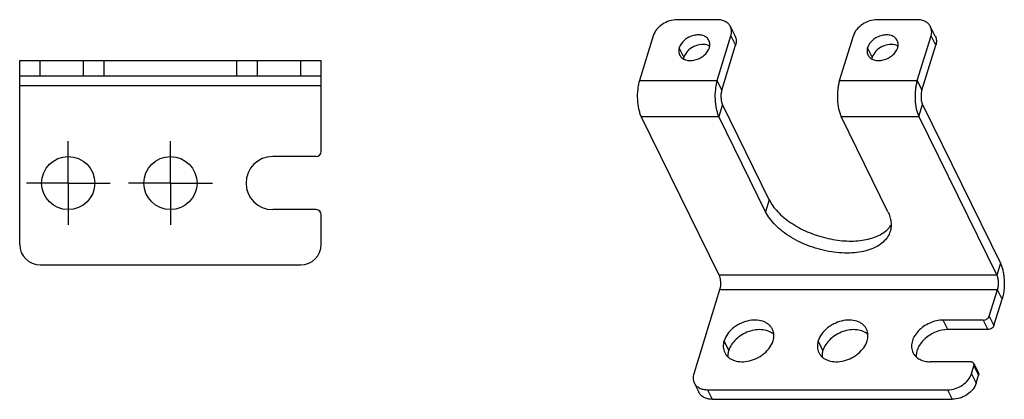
# Model space of a CAD drawing. Header units: millimetres. Extents: x 56 to 363, y -53 to 156.
# Tile 2 of 7: x 63 to 159, y 52 to 89. Entities that reach past the tile are written whole.
import ezdxf

# ---------------------------------------------------------------- set-up
doc = ezdxf.new("R2010")
doc.units = ezdxf.units.MM
doc.linetypes.add('CENTER', pattern=[10.16, 6.35, -1.27, 1.27, -1.27])
for name, color, linetype in [('I-04080', 7, 'Continuous'), ('I-04090', 7, 'Continuous'), ('I-0409中心線', 7, 'Continuous')]:
    doc.layers.add(name, color=color, linetype=linetype)

msp = doc.modelspace()

# ---------------------------------------------------------------- linework, layer by layer
at = {"layer": 'I-04080', "color": 7, "linetype": 'Continuous'}
for p, q in [((130.994, 88.872), (127.08, 88.872)), ((150.567, 88.872), (146.653, 88.872)), ((132.306, 88.186), (132.763, 87.254)), ((152.336, 87.254), (151.878, 88.186)), ((124.754, 87.305), (123.398, 82.919)), ((130.997, 82.919), (132.352, 87.305)), ((132.352, 87.305), (132.81, 86.373)), ((142.971, 82.919), (144.326, 87.305)), ((150.569, 82.919), (151.925, 87.305)), ((152.383, 86.373), (151.925, 87.305)), ((127.75, 85.198), (127.292, 86.13)), ((146.171, 85.198), (145.713, 86.13)), ((123.398, 82.919), (130.997, 82.919)), ((131.454, 81.986), (130.997, 82.919)), ((142.971, 82.919), (150.569, 82.919)), ((150.569, 82.919), (151.027, 81.986)), ((131.517, 80.581), (131.154, 79.406)), ((150.727, 79.406), (151.09, 80.581)), ((131.182, 63.866), (123.556, 79.406)), ((123.556, 79.406), (131.154, 79.406)), ((135.73, 70.082), (131.154, 79.406)), ((147.704, 70.082), (143.128, 79.406)), ((143.128, 79.406), (150.727, 79.406)), ((150.727, 79.406), (158.353, 63.866)), ((136.093, 71.257), (135.73, 70.082)), ((158.716, 65.041), (158.353, 63.866)), ((158.353, 63.866), (131.182, 63.866)), ((131.245, 62.461), (128.703, 54.236)), ((158.416, 62.461), (131.245, 62.461)), ((157.617, 59.876), (158.416, 62.461)), ((158.873, 61.529), (158.416, 62.461)), ((157.617, 59.876), (158.075, 58.944)), ((157.036, 59.485), (153.121, 59.485)), ((153.579, 58.552), (153.121, 59.485)), ((157.036, 59.485), (157.493, 58.552)), ((132.133, 56.515), (131.676, 57.448)), ((141.344, 56.515), (140.886, 57.448)), ((155.777, 55.411), (151.862, 55.411)), ((155.874, 54.236), (156.116, 55.02)), ((156.105, 55.24), (156.562, 54.307)), ((156.116, 55.02), (156.574, 54.087)), ((155.874, 54.236), (156.332, 53.304)), ((128.75, 53.355), (129.207, 52.423)), ((130.061, 52.67), (153.548, 52.67)), ((130.061, 52.67), (130.518, 51.737)), ((153.548, 52.67), (154.006, 51.737))]:
    msp.add_line(p, q, dxfattribs=at)
at = {"layer": 'I-04080', "color": 4, "linetype": 'Continuous'}
for p, q in [((131.454, 81.986), (132.81, 86.373)), ((151.027, 81.986), (152.383, 86.373)), ((136.093, 71.257), (131.517, 80.581)), ((151.09, 80.581), (158.716, 65.041)), ((158.075, 58.944), (158.873, 61.529)), ((157.493, 58.552), (153.579, 58.552)), ((156.332, 53.304), (156.574, 54.087)), ((130.518, 51.737), (154.006, 51.737))]:
    msp.add_line(p, q, dxfattribs=at)
for centre in [(129.731, 85.306), (148.153, 85.306)]:
    msp.add_arc(centre, 1.128, 61.68993, 68.49624, dxfattribs=at)
at = {"layer": 'I-04080', "color": 7, "linetype": 'Continuous'}
for points, knots in [([(127.08, 88.872), (126.83, 88.872), (126.317, 88.784), (125.623, 88.448), (125.065, 87.95), (124.821, 87.523), (124.754, 87.305)], [0, 0, 0, 0, 0.25322, 0.516156, 0.770081, 1, 1, 1, 1]), ([(132.306, 88.186), (132.254, 88.292), (132.109, 88.491), (131.799, 88.711), (131.417, 88.844), (131.138, 88.872), (130.994, 88.872)], [0, 0, 0, 0, 0.226861, 0.464994, 0.722162, 1, 1, 1, 1]), ([(146.653, 88.872), (146.402, 88.872), (145.89, 88.784), (145.196, 88.448), (144.637, 87.95), (144.393, 87.523), (144.326, 87.305)], [0, 0, 0, 0, 0.25322, 0.516156, 0.770081, 1, 1, 1, 1]), ([(151.878, 88.186), (151.827, 88.292), (151.682, 88.491), (151.372, 88.711), (150.989, 88.844), (150.711, 88.872), (150.567, 88.872)], [0, 0, 0, 0, 0.226861, 0.464994, 0.722162, 1, 1, 1, 1]), ([(132.352, 87.305), (132.398, 87.453), (132.444, 87.757), (132.37, 88.057), (132.306, 88.186)], [0, 0, 0, 0, 0.517356, 1, 1, 1, 1]), ([(151.925, 87.305), (151.971, 87.453), (152.016, 87.757), (151.942, 88.057), (151.878, 88.186)], [0, 0, 0, 0, 0.517356, 1, 1, 1, 1]), ([(130.202, 86.835), (130.175, 86.89), (130.108, 86.996), (129.925, 87.179), (129.612, 87.34), (129.168, 87.404), (128.691, 87.345), (128.221, 87.169), (127.686, 86.819), (127.381, 86.419), (127.292, 86.13)], [0, 0, 0, 0, 0.050903, 0.102961, 0.213585, 0.336304, 0.469893, 0.609556, 0.748765, 1, 1, 1, 1]), ([(130.239, 86.13), (130.276, 86.249), (130.312, 86.491), (130.253, 86.731), (130.202, 86.835)], [0, 0, 0, 0, 0.516993, 1, 1, 1, 1]), ([(148.623, 86.835), (148.596, 86.89), (148.529, 86.996), (148.346, 87.179), (148.033, 87.34), (147.59, 87.404), (147.112, 87.345), (146.642, 87.169), (146.107, 86.819), (145.802, 86.419), (145.713, 86.13)], [0, 0, 0, 0, 0.050903, 0.102961, 0.213585, 0.336304, 0.469893, 0.609556, 0.748765, 1, 1, 1, 1]), ([(148.661, 86.13), (148.697, 86.249), (148.733, 86.491), (148.674, 86.731), (148.623, 86.835)], [0, 0, 0, 0, 0.516993, 1, 1, 1, 1]), ([(127.292, 86.13), (127.255, 86.012), (127.219, 85.77), (127.278, 85.529), (127.329, 85.426)], [0, 0, 0, 0, 0.516993, 1, 1, 1, 1]), ([(127.329, 85.426), (127.356, 85.37), (127.424, 85.265), (127.607, 85.082), (127.92, 84.92), (128.363, 84.856), (128.841, 84.915), (129.31, 85.091), (129.845, 85.442), (130.15, 85.841), (130.239, 86.13)], [0, 0, 0, 0, 0.050903, 0.102961, 0.213585, 0.336304, 0.469893, 0.609556, 0.748765, 1, 1, 1, 1]), ([(145.713, 86.13), (145.677, 86.012), (145.64, 85.77), (145.7, 85.529), (145.751, 85.426)], [0, 0, 0, 0, 0.516993, 1, 1, 1, 1]), ([(145.751, 85.426), (145.778, 85.37), (145.845, 85.265), (146.028, 85.082), (146.341, 84.92), (146.784, 84.856), (147.262, 84.915), (147.732, 85.091), (148.267, 85.442), (148.571, 85.841), (148.661, 86.13)], [0, 0, 0, 0, 0.050903, 0.102961, 0.213585, 0.336304, 0.469893, 0.609556, 0.748765, 1, 1, 1, 1]), ([(123.398, 82.919), (123.356, 82.784), (123.286, 82.496), (123.193, 81.883), (123.17, 81.09), (123.26, 80.316), (123.406, 79.761), (123.502, 79.516), (123.556, 79.406)], [0, 0, 0, 0, 0.118571, 0.247532, 0.519264, 0.780731, 0.897429, 1, 1, 1, 1]), ([(130.997, 82.919), (130.955, 82.784), (130.885, 82.496), (130.792, 81.883), (130.769, 81.09), (130.858, 80.316), (131.005, 79.761), (131.1, 79.516), (131.154, 79.406)], [0, 0, 0, 0, 0.118571, 0.247532, 0.519264, 0.780731, 0.897429, 1, 1, 1, 1]), ([(142.971, 82.919), (142.929, 82.784), (142.858, 82.496), (142.766, 81.883), (142.743, 81.09), (142.832, 80.316), (142.979, 79.761), (143.074, 79.516), (143.128, 79.406)], [0, 0, 0, 0, 0.118571, 0.247532, 0.519264, 0.780731, 0.897429, 1, 1, 1, 1]), ([(150.569, 82.919), (150.528, 82.784), (150.457, 82.496), (150.364, 81.883), (150.341, 81.09), (150.431, 80.316), (150.577, 79.761), (150.673, 79.516), (150.727, 79.406)], [0, 0, 0, 0, 0.118571, 0.247532, 0.519264, 0.780731, 0.897429, 1, 1, 1, 1]), ([(147.927, 68.163), (147.866, 67.966), (147.68, 67.578), (147.237, 67.079), (146.646, 66.668), (145.925, 66.354), (145.093, 66.142), (144.172, 66.036), (143.186, 66.038), (141.805, 66.188), (140.095, 66.633), (138.509, 67.377), (137.401, 68.131), (136.701, 68.739), (136.136, 69.383), (135.845, 69.849), (135.73, 70.082)], [0, 0, 0, 0, 0.043129, 0.088533, 0.137953, 0.192368, 0.252044, 0.316691, 0.385581, 0.457702, 0.606477, 0.752521, 0.82138, 0.88598, 0.945654, 1, 1, 1, 1]), ([(147.704, 70.082), (147.783, 69.922), (147.913, 69.599), (148.022, 69.103), (148.032, 68.62), (147.973, 68.31), (147.927, 68.163)], [0, 0, 0, 0, 0.271294, 0.52549, 0.766349, 1, 1, 1, 1]), ([(131.182, 63.866), (131.228, 63.772), (131.294, 63.55), (131.336, 63.193), (131.325, 62.819), (131.279, 62.574), (131.245, 62.461)], [0, 0, 0, 0, 0.219, 0.480661, 0.752604, 1, 1, 1, 1]), ([(158.353, 63.866), (158.399, 63.772), (158.465, 63.55), (158.507, 63.193), (158.496, 62.819), (158.451, 62.574), (158.416, 62.461)], [0, 0, 0, 0, 0.219, 0.480661, 0.752604, 1, 1, 1, 1]), ([(157.036, 59.485), (157.098, 59.485), (157.226, 59.507), (157.449, 59.613), (157.582, 59.763), (157.617, 59.876)], [0, 0, 0, 0, 0.254634, 0.519608, 1, 1, 1, 1]), ([(136.405, 58.593), (136.361, 58.683), (136.251, 58.854), (136.032, 59.073), (135.764, 59.25), (135.341, 59.428), (134.724, 59.518), (133.948, 59.422), (133.313, 59.185), (132.84, 58.909), (132.229, 58.453), (131.821, 57.917), (131.676, 57.448)], [0, 0, 0, 0, 0.050871, 0.102903, 0.15703, 0.213925, 0.33655, 0.470033, 0.609593, 0.679762, 0.748968, 1, 1, 1, 1]), ([(145.615, 58.593), (145.571, 58.683), (145.462, 58.854), (145.243, 59.073), (144.975, 59.25), (144.551, 59.428), (143.935, 59.518), (143.159, 59.422), (142.524, 59.185), (142.051, 58.909), (141.44, 58.453), (141.031, 57.917), (140.886, 57.448)], [0, 0, 0, 0, 0.050871, 0.102903, 0.15703, 0.213925, 0.33655, 0.470033, 0.609593, 0.679762, 0.748968, 1, 1, 1, 1]), ([(153.121, 59.485), (152.669, 59.485), (151.976, 59.321), (151.177, 58.87), (150.661, 58.427), (150.273, 57.912), (150.042, 57.359), (149.989, 56.804), (150.082, 56.455), (150.158, 56.303)], [0, 0, 0, 0, 0.269975, 0.40942, 0.545111, 0.672934, 0.790558, 0.898361, 1, 1, 1, 1]), ([(136.465, 57.448), (136.525, 57.64), (136.569, 57.942), (136.511, 58.33), (136.446, 58.509), (136.405, 58.593)], [0, 0, 0, 0, 0.515939, 0.760482, 1, 1, 1, 1]), ([(145.676, 57.448), (145.735, 57.64), (145.78, 57.942), (145.722, 58.33), (145.656, 58.509), (145.615, 58.593)], [0, 0, 0, 0, 0.515939, 0.760482, 1, 1, 1, 1]), ([(131.676, 57.448), (131.616, 57.255), (131.572, 56.954), (131.629, 56.565), (131.695, 56.386), (131.736, 56.302)], [0, 0, 0, 0, 0.515939, 0.760482, 1, 1, 1, 1]), ([(131.736, 56.302), (131.78, 56.213), (131.89, 56.042), (132.108, 55.823), (132.376, 55.646), (132.8, 55.468), (133.417, 55.377), (134.193, 55.474), (134.828, 55.711), (135.301, 55.987), (135.912, 56.443), (136.32, 56.978), (136.465, 57.448)], [0, 0, 0, 0, 0.050871, 0.102903, 0.15703, 0.213925, 0.33655, 0.470033, 0.609593, 0.679762, 0.748968, 1, 1, 1, 1]), ([(140.886, 57.448), (140.827, 57.255), (140.782, 56.954), (140.84, 56.565), (140.906, 56.386), (140.947, 56.302)], [0, 0, 0, 0, 0.515939, 0.760482, 1, 1, 1, 1]), ([(140.947, 56.302), (140.991, 56.213), (141.1, 56.042), (141.319, 55.823), (141.587, 55.646), (142.011, 55.468), (142.627, 55.377), (143.403, 55.474), (144.038, 55.711), (144.512, 55.987), (145.122, 56.443), (145.531, 56.978), (145.676, 57.448)], [0, 0, 0, 0, 0.050871, 0.102903, 0.15703, 0.213925, 0.33655, 0.470033, 0.609593, 0.679762, 0.748968, 1, 1, 1, 1]), ([(150.158, 56.303), (150.225, 56.165), (150.413, 55.906), (150.816, 55.621), (151.313, 55.447), (151.675, 55.411), (151.862, 55.411)], [0, 0, 0, 0, 0.226865, 0.464981, 0.722267, 1, 1, 1, 1]), ([(156.105, 55.24), (156.092, 55.266), (156.056, 55.316), (155.978, 55.371), (155.882, 55.404), (155.813, 55.411), (155.777, 55.411)], [0, 0, 0, 0, 0.226808, 0.465213, 0.723235, 1, 1, 1, 1]), ([(156.116, 55.02), (156.128, 55.056), (156.139, 55.132), (156.121, 55.207), (156.105, 55.24)], [0, 0, 0, 0, 0.515897, 1, 1, 1, 1]), ([(128.703, 54.236), (128.657, 54.088), (128.611, 53.785), (128.686, 53.485), (128.75, 53.355)], [0, 0, 0, 0, 0.517356, 1, 1, 1, 1]), ([(153.548, 52.67), (153.798, 52.67), (154.311, 52.757), (155.005, 53.094), (155.563, 53.592), (155.807, 54.019), (155.874, 54.236)], [0, 0, 0, 0, 0.25322, 0.516156, 0.770081, 1, 1, 1, 1]), ([(128.75, 53.355), (128.801, 53.25), (128.946, 53.05), (129.256, 52.831), (129.638, 52.697), (129.917, 52.67), (130.061, 52.67)], [0, 0, 0, 0, 0.226861, 0.464994, 0.722162, 1, 1, 1, 1])]:
    msp.add_open_spline(points, degree=3, knots=knots, dxfattribs=at)
at = {"layer": 'I-04080', "color": 4, "linetype": 'Continuous'}
for points, knots in [([(132.763, 87.254), (132.827, 87.124), (132.901, 86.824), (132.856, 86.521), (132.81, 86.373)], [0, 0, 0, 0, 0.482644, 1, 1, 1, 1]), ([(152.336, 87.254), (152.4, 87.124), (152.474, 86.824), (152.428, 86.521), (152.383, 86.373)], [0, 0, 0, 0, 0.482644, 1, 1, 1, 1]), ([(130.145, 86.356), (129.932, 86.44), (129.431, 86.49), (128.707, 86.278), (128.092, 85.842), (127.817, 85.418), (127.75, 85.198)], [0, 0, 0, 0, 0.235989, 0.499159, 0.76278, 1, 1, 1, 1]), ([(148.566, 86.356), (148.353, 86.44), (147.852, 86.49), (147.129, 86.278), (146.513, 85.842), (146.239, 85.418), (146.171, 85.198)], [0, 0, 0, 0, 0.235989, 0.499159, 0.76278, 1, 1, 1, 1]), ([(127.75, 85.198), (127.746, 85.185), (127.731, 85.134), (127.719, 85.082), (127.713, 85.043)], [0, 0, 0, 0, 0.25337, 1, 1, 1, 1]), ([(146.171, 85.198), (146.167, 85.185), (146.152, 85.134), (146.141, 85.082), (146.134, 85.043)], [0, 0, 0, 0, 0.25337, 1, 1, 1, 1]), ([(131.454, 81.986), (131.42, 81.874), (131.374, 81.628), (131.363, 81.255), (131.405, 80.897), (131.471, 80.675), (131.517, 80.581)], [0, 0, 0, 0, 0.247396, 0.519339, 0.781, 1, 1, 1, 1]), ([(151.027, 81.986), (150.992, 81.874), (150.947, 81.628), (150.936, 81.255), (150.978, 80.897), (151.044, 80.675), (151.09, 80.581)], [0, 0, 0, 0, 0.247426, 0.519336, 0.780974, 1, 1, 1, 1]), ([(136.093, 71.257), (136.195, 71.05), (136.446, 70.638), (136.928, 70.059), (137.519, 69.507), (138.457, 68.807), (139.816, 68.076), (141.595, 67.477), (143.138, 67.229), (144.339, 67.206), (145.177, 67.276), (145.949, 67.432), (146.83, 67.734), (147.416, 68.098), (147.715, 68.4)], [0, 0, 0, 0, 0.052169, 0.108941, 0.170039, 0.235018, 0.373571, 0.517495, 0.658537, 0.725574, 0.789123, 0.848563, 0.903538, 1, 1, 1, 1]), ([(147.715, 68.4), (147.747, 68.432), (147.867, 68.559), (147.973, 68.699), (148.043, 68.808)], [0, 0, 0, 0, 0.255431, 1, 1, 1, 1]), ([(158.716, 65.041), (158.77, 64.931), (158.865, 64.687), (158.971, 64.286), (159.045, 63.84), (159.097, 63.205), (159.079, 62.564), (158.986, 61.951), (158.915, 61.664), (158.873, 61.529)], [0, 0, 0, 0, 0.102448, 0.219191, 0.346641, 0.48085, 0.752555, 0.881579, 1, 1, 1, 1]), ([(158.075, 58.944), (158.04, 58.831), (157.906, 58.681), (157.684, 58.575), (157.556, 58.552), (157.493, 58.552)], [0, 0, 0, 0, 0.480392, 0.745366, 1, 1, 1, 1]), ([(136.557, 58.069), (136.418, 58.198), (136.072, 58.413), (135.458, 58.564), (134.777, 58.553), (134.079, 58.385), (133.417, 58.072), (132.676, 57.518), (132.262, 56.933), (132.133, 56.515)], [0, 0, 0, 0, 0.106149, 0.222498, 0.349225, 0.483531, 0.620837, 0.755884, 1, 1, 1, 1]), ([(145.767, 58.069), (145.628, 58.198), (145.282, 58.413), (144.668, 58.564), (143.987, 58.553), (143.29, 58.385), (142.627, 58.072), (141.887, 57.518), (141.473, 56.933), (141.344, 56.515)], [0, 0, 0, 0, 0.106149, 0.222498, 0.349225, 0.483531, 0.620837, 0.755884, 1, 1, 1, 1]), ([(153.579, 58.552), (153.182, 58.552), (152.376, 58.385), (151.5, 57.864), (150.953, 57.294), (150.656, 56.827), (150.486, 56.34), (150.465, 56.007), (150.48, 55.85)], [0, 0, 0, 0, 0.262471, 0.532126, 0.661407, 0.782943, 0.895555, 1, 1, 1, 1]), ([(132.133, 56.515), (132.118, 56.465), (132.066, 56.269), (132.046, 56.064), (132.054, 55.914)], [0, 0, 0, 0, 0.258493, 1, 1, 1, 1]), ([(141.344, 56.515), (141.328, 56.465), (141.276, 56.269), (141.257, 56.064), (141.265, 55.914)], [0, 0, 0, 0, 0.258493, 1, 1, 1, 1]), ([(156.562, 54.307), (156.578, 54.275), (156.596, 54.2), (156.585, 54.124), (156.574, 54.087)], [0, 0, 0, 0, 0.484103, 1, 1, 1, 1]), ([(156.332, 53.304), (156.265, 53.087), (156.021, 52.659), (155.462, 52.161), (154.769, 51.825), (154.256, 51.737), (154.006, 51.737)], [0, 0, 0, 0, 0.229919, 0.483844, 0.74678, 1, 1, 1, 1]), ([(130.518, 51.737), (130.374, 51.737), (130.096, 51.765), (129.714, 51.898), (129.404, 52.118), (129.259, 52.317), (129.207, 52.423)], [0, 0, 0, 0, 0.277838, 0.535006, 0.773139, 1, 1, 1, 1])]:
    msp.add_open_spline(points, degree=3, knots=knots, dxfattribs=at)
at = {"layer": 'I-04090', "color": 7, "linetype": 'Continuous'}
for p, q in [((62.767, 66.892), (62.767, 84.892)), ((64.767, 83.392), (64.767, 84.892)), ((69.017, 83.392), (69.017, 84.892)), ((71.017, 83.392), (71.017, 84.892)), ((84.017, 83.392), (84.017, 84.892)), ((86.017, 83.392), (86.017, 84.892)), ((90.267, 83.392), (90.267, 84.892)), ((92.267, 75.992), (92.267, 84.892)), ((62.767, 83.392), (92.267, 83.392)), ((92.267, 82.392), (62.767, 82.392)), ((91.767, 75.492), (87.517, 75.492)), ((91.767, 70.292), (87.517, 70.292)), ((92.267, 66.892), (92.267, 69.792)), ((64.767, 64.892), (90.267, 64.892))]:
    msp.add_line(p, q, dxfattribs=at)
at = {"layer": 'I-04090', "color": 4, "linetype": 'Continuous'}
msp.add_line((62.767, 84.892), (92.267, 84.892), dxfattribs=at)
at = {"layer": 'I-04090', "color": 7, "linetype": 'Continuous'}
for centre in [(67.517, 72.892), (77.517, 72.892)]:
    msp.add_circle(centre, 2.6, dxfattribs=at)
for centre, radius, start, end in [((87.517, 72.892), 2.6, 90, 270), ((91.767, 75.992), 0.5, 270, 0), ((91.767, 69.792), 0.5, 0, 90), ((64.767, 66.892), 2, 180, 270), ((90.267, 66.892), 2, 270, 0)]:
    msp.add_arc(centre, radius, start, end, dxfattribs=at)
at = {"layer": 'I-0409中心線', "color": 7, "linetype": 'CENTER'}
for p, q in [((67.517, 72.892), (67.517, 76.992)), ((77.517, 72.892), (77.517, 76.992)), ((67.517, 72.892), (63.417, 72.892)), ((67.517, 72.892), (67.517, 68.792)), ((67.517, 72.892), (71.617, 72.892)), ((77.517, 72.892), (73.417, 72.892)), ((77.517, 72.892), (81.617, 72.892)), ((77.517, 72.892), (77.517, 68.792))]:
    msp.add_line(p, q, dxfattribs=at)

doc.saveas('drawing.dxf')
